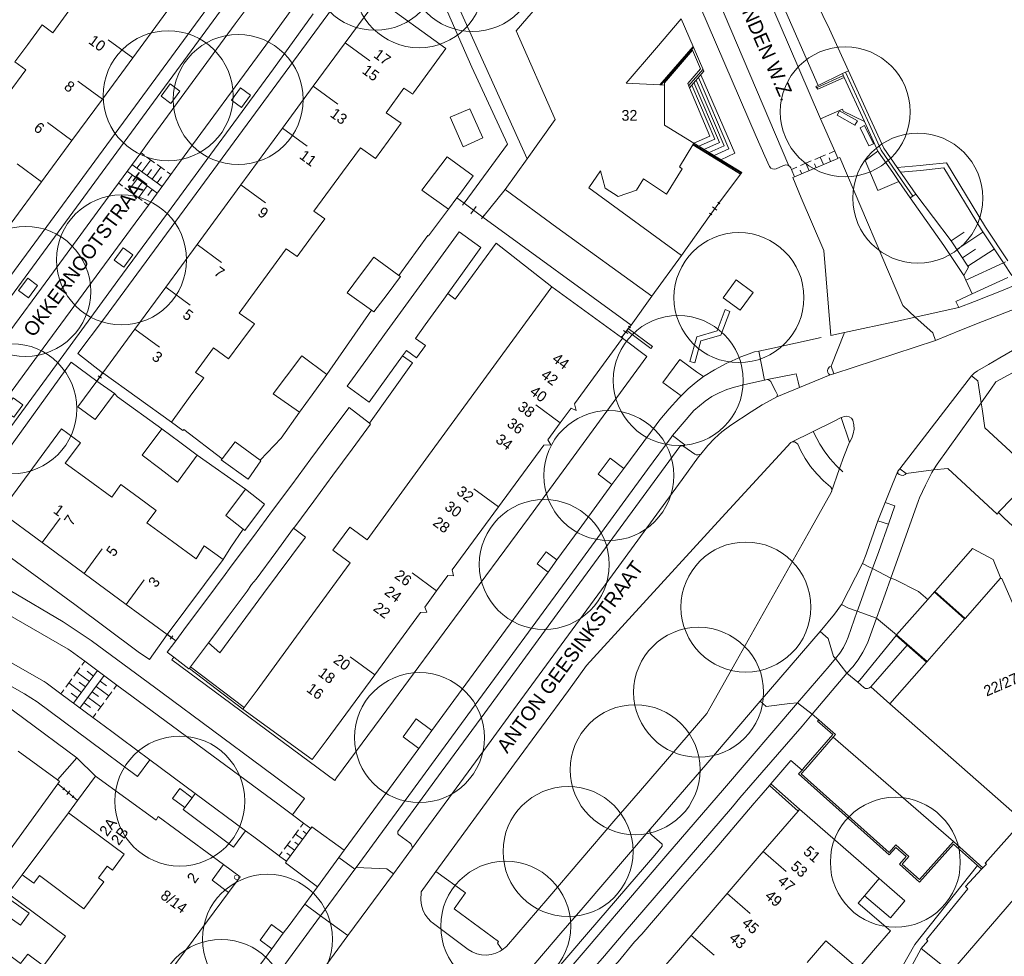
# Model space of a CAD drawing. Header units: metres. Extents: x 134994 to 136506, y 457393 to 459006.
# Tile 40 of 171: x 135719 to 135816, y 457548 to 457640. Entities that reach past the tile are written whole.
import ezdxf
from ezdxf.enums import TextEntityAlignment as Align

# ---------------------------------------------------------------- set-up
doc = ezdxf.new("R2010")
doc.units = ezdxf.units.M
for name, color, linetype, lineweight in [('B-WE-GR-BOOM-S', 250, 'Continuous', 13), ('B-WE-GW_TALUDLIJNEN', 251, 'Continuous', 5), ('B-WE-KG_BEBOUWING', 251, 'Continuous', 20), ('B-WE-KG_BEBOUWING TUSSENMUUR', 251, 'Continuous', 5), ('B-WE-KG_HUISNR', 251, 'Continuous', 5), ('B-WE-KG_ONDERGROND_REST', 251, 'Continuous', 5), ('B-WE-KG_STRAATNAAM', 251, 'Continuous', 5)]:
    doc.layers.add(name, color=color, linetype=linetype, lineweight=lineweight)
doc.styles.add('Styledgn000', font='dgn000.shx')

# ---------------------------------------------------------------- blocks, each defined once
blk = doc.blocks.new('SGR-BOOM_02')
blk.add_circle((0, 0), 6.4)

msp = doc.modelspace()

# ---------------------------------------------------------------- linework, layer by layer
at = {"layer": 'B-WE-GW_TALUDLIJNEN'}
for p, q in [((135807.459, 457623.055), (135810.956, 457618.449)), ((135810.956, 457618.449), (135812.238, 457619.296)), ((135811.507, 457617.615), (135814.071, 457619.309)), ((135812.059, 457616.78), (135813.341, 457617.628)), ((135812.61, 457615.946), (135815.174, 457617.64))]:
    msp.add_line(p, q, dxfattribs=at)
at = {"layer": 'B-WE-GW_TALUDLIJNEN', "flags": 128}
msp.add_lwpolyline([(135812.201, 457615.04), (135812.669, 457615.857), (135810.956, 457618.449)], dxfattribs=at)
at = {"layer": 'B-WE-KG_BEBOUWING', "flags": 128}
for points in [[(135718.096, 457632.947), (135719.831, 457635.307), (135718.768, 457636.088), (135720.026, 457637.799), (135721.446, 457639.73), (135722.51, 457638.95), (135724.082, 457641.089), (135725.702, 457643.292), (135724.637, 457644.074), (135726.01, 457645.941), (135727.315, 457647.716), (135728.38, 457646.935), (135729.901, 457649.005), (135729.095, 457649.594), (135729.262, 457649.822), (135732.205, 457653.826), (135739.301, 457648.652), (135736.342, 457644.622), (135733.352, 457640.549), (135730.361, 457636.476), (135727.371, 457632.404), (135724.381, 457628.331), (135721.39, 457624.258), (135718.4, 457620.185)], [(135784.38, 457640.318), (135781.939, 457637.478), (135778.937, 457633.986), (135782.269, 457633.811), (135782.716, 457633.788), (135782.736, 457629.853), (135785.616, 457628.083), (135785.611, 457628.075), (135785.508, 457627.905), (135784.192, 457625.742), (135784.453, 457625.556), (135782.916, 457623.053), (135780.646, 457624.573), (135779.955, 457623.449), (135778.175, 457622.825), (135776.877, 457623.631), (135776.44, 457625.354), (135775.26, 457623.663), (135784.404, 457617.014), (135781.488, 457612.993), (135772.135, 457619.783), (135767.031, 457623.496), (135769.202, 457626.541), (135771.963, 457630.412), (135768.129, 457639.139), (135779.25, 457652.044)], [(135761.635, 457630.626), (135763.554, 457631.467), (135764.837, 457628.593), (135762.887, 457627.707), (135761.635, 457630.626)], [(135818.946, 457555.743), (135810.93, 457546.43), (135808.016, 457548.783), (135808.646, 457549.539), (135808.531, 457549.646), (135812.583, 457554.651), (135812.367, 457554.873), (135813.955, 457556.577), (135814.078, 457556.708), (135814.422, 457557.078), (135814.304, 457557.172), (135818.002, 457561.354), (135804.925, 457572.871), (135808.53, 457576.964), (135808.583, 457577.024), (135812.279, 457581.22), (135812.332, 457581.281), (135815.811, 457585.23), (135815.841, 457585.222), (135815.945, 457585.195), (135819.251, 457577.601)], [(135719.081, 457568.205), (135722.943, 457565.366), (135723.148, 457565.215), (135722.984, 457564.989), (135713.171, 457551.48)], [(135718.105, 457554.181), (135719.488, 457556.038), (135720.625, 457555.203), (135721.19, 457555.961), (135725.551, 457552.672), (135727.531, 457555.331), (135726.983, 457555.739), (135727.831, 457556.877), (135728.366, 457556.478), (135729.536, 457558.049), (135724.037, 457562.146), (135724.932, 457563.348), (135726.706, 457565.729), (135732.68, 457561.421), (135732.852, 457561.77), (135739.309, 457557.028), (135740.942, 457555.828), (135739.791, 457554.28), (135738.189, 457555.496), (135739.309, 457557.028)], [(135801.794, 457546.815), (135803.504, 457548.806), (135804.973, 457550.517), (135801.794, 457553.229), (135802.417, 457553.961), (135803.862, 457555.661), (135796.031, 457562.477), (135795.888, 457562.311), (135792.448, 457558.311), (135788.901, 457554.186), (135785.354, 457550.061), (135781.806, 457545.937)], [(135716.005, 457549.748), (135719.328, 457547.283), (135720.03, 457548.229), (135721.591, 457547.072), (135723.755, 457549.99), (135718.395, 457553.971)], [(135719.319, 457551.068), (135717.515, 457552.352), (135718.351, 457553.527), (135720.155, 457552.243), (135719.319, 457551.068)], [(135796.785, 457547.408), (135798.597, 457549.514), (135801.339, 457547.199)]]:
    msp.add_lwpolyline(points, dxfattribs=at)
for points in [[(135734.174, 457600.606), (135727.415, 457605.456), (135730.578, 457609.765), (135733.61, 457613.896), (135736.693, 457618.095), (135741.002, 457623.965), (135745.114, 457629.567), (135748.14, 457633.689), (135751.281, 457637.968), (135754.476, 457642.277), (135761.179, 457637.381), (135758.026, 457633.019), (135757.941, 457632.901), (135757.073, 457633.481), (135755.31, 457631.077), (135756.804, 457630.037), (135755.514, 457628.278), (135754.253, 457626.558), (135752.781, 457627.629), (135751.023, 457625.231), (135748.201, 457621.384), (135749.274, 457620.613), (135747.978, 457618.846), (135746.55, 457616.899), (135745.477, 457617.669), (135742.606, 457613.756), (135740.832, 457611.337), (135742.369, 457610.268), (135741.009, 457608.467), (135739.786, 457606.846), (135738.321, 457607.913), (135736.555, 457605.505), (135737.37, 457604.97), (135737.279, 457604.847), (135736.035, 457603.165)], [(135761.457, 457621.588), (135758.845, 457623.459), (135760.092, 457625.09), (135761.339, 457626.721), (135763.884, 457624.854), (135762.622, 457623.156), (135762.267, 457622.679)], [(135762.825, 457615.264), (135761.377, 457613.26), (135760.992, 457612.727), (135759.159, 457610.189), (135758.192, 457608.851), (135759.177, 457608.139), (135758.311, 457606.941), (135757.326, 457607.652), (135756.943, 457607.122), (135755.492, 457605.114), (135753.649, 457602.564), (135751.489, 457604.149), (135753.326, 457606.684), (135755.164, 457609.219), (135757.001, 457611.754), (135758.838, 457614.289), (135760.675, 457616.823), (135762.512, 457619.358), (135764.646, 457617.784)], [(135752.792, 457615.094), (135754.097, 457616.863), (135756.552, 457615.057), (135756.727, 457614.929), (135755.402, 457613.168), (135754.113, 457611.456), (135753.871, 457611.625), (135751.486, 457613.326)], [(135748.043, 457567.382), (135749.413, 457569.21), (135754.196, 457575.709), (135758.715, 457581.851), (135759.324, 457581.905), (135759.114, 457582.392), (135760.284, 457583.982), (135761.403, 457585.502), (135761.957, 457585.455), (135761.81, 457586.056), (135766.372, 457592.255), (135770.858, 457598.351), (135771.524, 457598.377), (135771.233, 457598.861), (135772.46, 457600.528), (135773.522, 457601.972), (135774.043, 457601.743), (135773.851, 457602.419), (135778.594, 457608.864), (135778.502, 457608.931), (135771.639, 457613.929), (135765.558, 457605.607), (135759.499, 457597.316), (135753.439, 457589.023), (135751.746, 457590.26), (135750.081, 457587.982), (135751.774, 457586.745), (135747.378, 457580.729), (135742.607, 457574.2), (135741.335, 457572.504), (135741.208, 457572.334)], [(135748.02, 457603.293), (135749.492, 457605.308), (135747.027, 457607.145), (135745.516, 457605.141), (135744.207, 457603.405), (135746.769, 457601.581)], [(135726.832, 457604.624), (135726.817, 457604.634), (135724.96, 457602.114), (135726.68, 457600.857), (135728.58, 457603.435)], [(135736.062, 457576.508), (135737.816, 457578.856), (135737.859, 457578.914), (135739.764, 457581.463), (135741.618, 457583.943), (135742.061, 457584.63), (135742.51, 457585.15), (135744.442, 457587.764), (135746.207, 457590.151), (135746.323, 457590.308), (135748.186, 457592.828), (135750.083, 457595.395), (135751.963, 457597.938), (135753.792, 457600.412), (135753.687, 457600.493), (135751.665, 457602.061), (135749.782, 457599.52), (135747.898, 457596.979), (135746.015, 457594.438), (135744.131, 457591.897), (135742.248, 457589.356), (135740.364, 457586.814), (135739.904, 457586.194), (135739.47, 457585.608), (135737.569, 457583.055), (135735.669, 457580.502), (135734.605, 457579.074), (135733.768, 457577.949), (135734.419, 457577.444), (135735.902, 457576.295), (135735.942, 457576.348)], [(135725.585, 457585.702), (135721.442, 457588.743), (135717.33, 457591.761), (135723.364, 457599.948), (135725.236, 457598.582), (135723.705, 457596.557), (135725.968, 457594.907), (135728.304, 457593.204), (135729.207, 457594.469), (135731.032, 457593.121), (135732.685, 457591.899), (135731.768, 457590.678), (135734.273, 457588.851), (135736.601, 457587.152), (135737.401, 457588.409), (135739.262, 457587.089), (135733.763, 457579.708), (135733.759, 457579.703), (135729.728, 457582.661)], [(135735.013, 457598.617), (135736.722, 457597.341), (135734.773, 457594.704), (135733.036, 457596.032), (135731.3, 457597.36), (135733.244, 457599.938)], [(135739.154, 457596.988), (135739.086, 457596.9), (135741.714, 457594.977), (135742.977, 457596.806), (135742.925, 457596.844), (135740.44, 457598.649)], [(135741.241, 457590.067), (135739.524, 457591.395), (135741.46, 457593.989), (135743.353, 457592.533), (135741.413, 457589.934)]]:
    msp.add_lwpolyline(points, close=True, dxfattribs=at)
at = {"layer": 'B-WE-KG_BEBOUWING'}
msp.add_lwpolyline([(135719.868, 457527.278), (135723.518, 457532.249), (135727.509, 457537.683), (135732.032, 457543.842), (135736.3, 457549.585), (135739.791, 457554.28)], dxfattribs=at)
at = {"layer": 'B-WE-KG_BEBOUWING TUSSENMUUR'}
for p, q in [((135730.362, 457636.476), (135727.944, 457638.252)), ((135751.284, 457637.965), (135753.703, 457636.19)), ((135727.372, 457632.403), (135724.954, 457634.179)), ((135748.142, 457633.687), (135750.561, 457631.912)), ((135724.382, 457628.33), (135721.964, 457630.106)), ((135745.114, 457629.567), (135747.533, 457627.792)), ((135721.392, 457624.257), (135718.974, 457626.033)), ((135741.002, 457623.965), (135743.421, 457622.19)), ((135736.693, 457618.095), (135739.112, 457616.32)), ((135733.61, 457613.896), (135736.029, 457612.121)), ((135730.578, 457609.765), (135732.997, 457607.99)), ((135772.46, 457600.528), (135770.044, 457602.306)), ((135766.372, 457592.255), (135763.956, 457594.034)), ((135721.443, 457588.744), (135723.219, 457591.163)), ((135725.586, 457585.703), (135727.362, 457588.122)), ((135729.729, 457582.662), (135731.505, 457585.081)), ((135760.284, 457583.982), (135757.868, 457585.761)), ((135754.196, 457575.709), (135751.78, 457577.488)), ((135792.447, 457558.312), (135794.722, 457556.356)), ((135788.9, 457554.187), (135791.175, 457552.231)), ((135785.353, 457550.062), (135787.628, 457548.106))]:
    msp.add_line(p, q, dxfattribs=at)
at = {"layer": 'B-WE-KG_ONDERGROND_REST'}
for p, q in [((135783.519, 457652.742), (135794.981, 457625.84)), ((135791.141, 457649.152), (135797.845, 457633.764)), ((135790.232, 457648.735), (135794.939, 457637.784)), ((135763.738, 457635.561), (135759.71, 457644.787)), ((135784.38, 457640.318), (135785.545, 457637.599)), ((135794.939, 457637.784), (135798.078, 457630.485)), ((135767.252, 457627.962), (135763.738, 457635.561)), ((135785.01, 457633.937), (135786.286, 457635.401)), ((135785.099, 457633.734), (135786.521, 457635.365)), ((135785.188, 457633.532), (135786.609, 457635.162)), ((135797.747, 457633.559), (135800.351, 457634.729)), ((135797.845, 457633.764), (135800.263, 457634.921)), ((135800.847, 457635.2), (135800.263, 457634.921)), ((135800.43, 457634.556), (135800.263, 457634.921)), ((135800.43, 457634.556), (135802.415, 457630.215)), ((135802.705, 457630.351), (135800.552, 457635.059)), ((135782.715, 457634.022), (135782.716, 457633.788)), ((135785.01, 457633.937), (135785.188, 457633.532)), ((135800.241, 457631.414), (135800.319, 457631.236)), ((135800.319, 457631.236), (135802.415, 457630.215)), ((135804.064, 457627.378), (135802.705, 457630.351)), ((135731.152, 457627.142), (135731.521, 457626.872)), ((135792.618, 457626.8), (135793.066, 457625.771)), ((135797.531, 457626.471), (135798.593, 457626.92)), ((135798.947, 457627.07), (135799.479, 457627.295)), ((135803.814, 457627.186), (135805.208, 457625.17)), ((135804.064, 457627.378), (135805.574, 457625.2)), ((135730.29, 457625.961), (135733.249, 457623.801)), ((135730.783, 457625.601), (135731.214, 457626.192)), ((135731.276, 457625.241), (135732.138, 457626.422)), ((135731.768, 457626.692), (135732.507, 457626.153)), ((135732.754, 457625.972), (135733.494, 457625.433)), ((135795.54, 457624.76), (135799.79, 457626.558)), ((135796.113, 457625.872), (135797.176, 457626.321)), ((135796.956, 457625.36), (135796.645, 457626.096)), ((135797.665, 457625.659), (135797.509, 457626.027)), ((135798.373, 457625.959), (135798.061, 457626.695)), ((135799.082, 457626.259), (135798.926, 457626.627)), ((135810.489, 457626.148), (135814.328, 457619.791)), ((135732.753, 457623.168), (135729.848, 457625.298)), ((135730.333, 457624.943), (135729.9, 457624.353)), ((135731.769, 457624.882), (135732.2, 457625.472)), ((135732.262, 457624.521), (135733.124, 457625.702)), ((135733.741, 457625.252), (135734.111, 457624.982)), ((135790.22, 457625.02), (135788.078, 457622.172)), ((135795.228, 457625.497), (135795.76, 457625.722)), ((135796.248, 457625.06), (135796.092, 457625.428)), ((135805.208, 457625.17), (135805.807, 457624.304)), ((135806.075, 457624.477), (135805.574, 457625.2)), ((135806.348, 457624.66), (135806.187, 457624.893)), ((135810.236, 457625.638), (135813.929, 457619.524)), ((135729.346, 457623.852), (135728.983, 457624.119)), ((135730.817, 457624.588), (135729.951, 457623.408)), ((135731.3, 457624.233), (135730.868, 457623.644)), ((135731.785, 457623.878), (135730.92, 457622.698)), ((135732.755, 457624.162), (135733.186, 457624.752)), ((135807.19, 457622.869), (135806.075, 457624.477)), ((135730.314, 457623.142), (135729.588, 457623.674)), ((135731.282, 457622.432), (135730.556, 457622.965)), ((135732.269, 457623.523), (135731.836, 457622.933)), ((135767.031, 457623.496), (135764.846, 457620.794)), ((135731.887, 457621.988), (135731.524, 457622.254)), ((135762.85, 457621.977), (135763.124, 457622.349)), ((135762.987, 457622.163), (135764.846, 457620.794)), ((135762.987, 457622.163), (135764.846, 457620.794)), ((135762.987, 457622.163), (135764.846, 457620.794)), ((135788.078, 457622.173), (135787.277, 457621.09)), ((135788.078, 457622.172), (135787.278, 457621.09)), ((135787.971, 457622.252), (135788.187, 457622.092)), ((135806.927, 457622.686), (135810.236, 457618.01)), ((135763.643, 457621.107), (135764.19, 457621.85)), ((135764.709, 457620.608), (135764.983, 457620.98)), ((135787.278, 457621.09), (135784.404, 457617.014)), ((135787.17, 457621.169), (135787.386, 457621.009)), ((135787.462, 457621.791), (135787.894, 457621.471)), ((135779.448, 457610.16), (135764.846, 457620.794)), ((135813.929, 457619.524), (135816.096, 457616.29)), ((135814.328, 457619.791), (135816.537, 457616.493)), ((135756.552, 457615.057), (135759.417, 457618.997)), ((135816.096, 457616.29), (135816.935, 457615.038)), ((135781.488, 457612.993), (135779.448, 457610.16)), ((135811.716, 457611.879), (135813.267, 457612.487)), ((135749.492, 457605.308), (135753.871, 457611.625)), ((135807.421, 457610.948), (135809.155, 457609.413)), ((135779.024, 457609.634), (135778.502, 457608.931)), ((135779.272, 457609.967), (135778.533, 457608.973)), ((135778.704, 457609.618), (135779.101, 457609.323)), ((135779.156, 457609.812), (135779.448, 457610.16)), ((135779.173, 457610.041), (135779.371, 457609.893)), ((135779.271, 457609.967), (135779.448, 457610.16)), ((135799.116, 457609.14), (135800.437, 457609.422)), ((135800.437, 457609.422), (135799.14, 457606.127)), ((135809.155, 457609.413), (135809.404, 457608.653)), ((135778.434, 457609.047), (135778.632, 457608.9)), ((135792.015, 457607.602), (135792.579, 457604.741)), ((135726.817, 457604.634), (135727.415, 457605.456)), ((135726.829, 457604.619), (135727.394, 457605.457)), ((135726.832, 457604.624), (135727.401, 457605.467)), ((135727.478, 457605.401), (135727.31, 457605.514)), ((135727.401, 457605.467), (135727.415, 457605.456)), ((135799.14, 457606.127), (135799.389, 457605.366)), ((135726.913, 457604.562), (135726.745, 457604.676)), ((135727.279, 457604.925), (135726.944, 457605.151)), ((135796.016, 457604.015), (135799.045, 457605.261)), ((135813.595, 457604.663), (135812.962, 457605.152)), ((135813.904, 457602.509), (135813.595, 457604.663)), ((135793.795, 457603.102), (135796.016, 457604.015)), ((135792.328, 457602.292), (135793.479, 457602.932)), ((135793.795, 457603.102), (135793.479, 457602.932)), ((135783.512, 457599.293), (135785.603, 457601.743)), ((135809.581, 457596.472), (135813.904, 457602.509)), ((135781.546, 457599.848), (135782.266, 457600.825)), ((135800.257, 457601.105), (135800.137, 457601.056)), ((135795.155, 457598.605), (135797.356, 457599.68)), ((135797.728, 457598.991), (135797.356, 457599.68)), ((135741.46, 457593.989), (135736.722, 457597.341)), ((135799.963, 457596.022), (135799.153, 457593.659)), ((135809.202, 457595.905), (135806.538, 457595.555)), ((135809.202, 457595.905), (135809.045, 457595.643)), ((135809.202, 457595.905), (135809.581, 457596.472)), ((135819.094, 457595.34), (135815.624, 457591.747)), ((135804.789, 457590.559), (135803.732, 457590.898)), ((135802.211, 457586.696), (135802.924, 457586.332)), ((135804.44, 457583.663), (135805.01, 457585.243)), ((135808.64, 457583.147), (135805.577, 457579.653)), ((135809.35, 457583.936), (135809.297, 457583.876)), ((135809.297, 457583.876), (135812.279, 457581.22)), ((135809.35, 457583.936), (135812.332, 457581.281)), ((135800.859, 457582.286), (135800.147, 457582.649)), ((135803.612, 457581.306), (135805.577, 457579.653)), ((135733.698, 457579.625), (135733.824, 457579.793)), ((135733.761, 457579.709), (135734.604, 457579.075)), ((135733.763, 457579.708), (135734.605, 457579.074)), ((135733.763, 457579.708), (135734.605, 457579.074)), ((135734.056, 457579.223), (135734.309, 457579.561)), ((135805.526, 457579.591), (135801.952, 457575.2)), ((135805.577, 457579.653), (135805.526, 457579.591)), ((135805.526, 457579.591), (135806.623, 457578.631)), ((135805.577, 457579.653), (135808.583, 457577.024)), ((135734.541, 457578.991), (135734.667, 457579.159)), ((135803.031, 457574.528), (135806.623, 457578.631)), ((135806.623, 457578.631), (135808.53, 457576.964)), ((135798.94, 457576.582), (135799.561, 457577.33)), ((135800.694, 457575.868), (135799.561, 457577.33)), ((135724.552, 457575.594), (135725.144, 457576.4)), ((135725.342, 457576.669), (135725.638, 457577.072)), ((135735.942, 457576.348), (135741.208, 457572.334)), ((135736.062, 457576.508), (135741.335, 457572.504)), ((135724.535, 457572.916), (135726.905, 457576.141)), ((135726.115, 457575.066), (135724.848, 457575.997)), ((135727.546, 457575.65), (135725.169, 457572.428)), ((135726.51, 457575.604), (135725.877, 457576.069)), ((135723.762, 457574.519), (135724.355, 457575.325)), ((135725.325, 457573.991), (135724.058, 457574.922)), ((135725.72, 457574.529), (135725.087, 457574.994)), ((135726.754, 457574.576), (135728.015, 457573.646)), ((135727.15, 457575.113), (135727.78, 457574.648)), ((135728.807, 457574.72), (135728.51, 457574.318)), ((135803.031, 457574.528), (135804.925, 457572.871)), ((135723.269, 457573.847), (135723.565, 457574.25)), ((135724.93, 457573.454), (135724.297, 457573.919)), ((135725.962, 457573.502), (135727.222, 457572.572)), ((135726.358, 457574.039), (135726.988, 457573.574)), ((135728.311, 457574.049), (135727.717, 457573.243)), ((135733.254, 457573.932), (135743.168, 457566.593)), ((135725.565, 457572.964), (135726.195, 457572.5)), ((135727.519, 457572.975), (135726.924, 457572.169)), ((135797.277, 457571.851), (135795.829, 457572.971)), ((135726.727, 457571.901), (135726.429, 457571.498)), ((135780.361, 457564.339), (135786.894, 457571.924)), ((135760.733, 457566.134), (135764.666, 457571.492)), ((135796.598, 457566.445), (135799.321, 457569.571)), ((135799.321, 457569.571), (135811.178, 457559.3)), ((135758.755, 457559.86), (135765.655, 457569.241)), ((135726.706, 457565.729), (135724.844, 457567.563)), ((135767.968, 457566.947), (135760.215, 457556.352)), ((135760.733, 457566.134), (135756.452, 457560.286)), ((135722.984, 457564.989), (135723.57, 457564.496)), ((135750.255, 457565.33), (135750.438, 457565.592)), ((135793.058, 457564.833), (135793.198, 457565.001)), ((135795.888, 457562.311), (135793.058, 457564.833)), ((135796.031, 457562.477), (135793.198, 457565.001)), ((135723.647, 457564.588), (135723.492, 457564.405)), ((135724.489, 457563.722), (135723.57, 457564.496)), ((135724.489, 457563.722), (135723.57, 457564.496)), ((135724.184, 457564.293), (135723.875, 457563.926)), ((135724.566, 457563.814), (135724.412, 457563.63)), ((135736.208, 457563.624), (135736.51, 457564.032)), ((135777.751, 457561.313), (135780.361, 457564.339)), ((135724.932, 457563.348), (135724.489, 457563.722)), ((135751.181, 457558.447), (135754.909, 457563.528)), ((135789.409, 457562.714), (135778.654, 457550.216)), ((135746.887, 457560.72), (135747.186, 457561.125)), ((135777.751, 457561.313), (135771.238, 457553.708)), ((135745.494, 457557.363), (135747.889, 457560.606)), ((135746.088, 457559.639), (135746.687, 457560.449)), ((135747.091, 457559.525), (135746.388, 457560.044)), ((135747.49, 457560.065), (135747.138, 457560.325)), ((135756.572, 457559.962), (135757.65, 457559.173)), ((135757.91, 457558.698), (135758.755, 457559.86)), ((135774.704, 457552.814), (135781.323, 457560.516)), ((135782.488, 457559.05), (135781.475, 457559.93)), ((135745.29, 457558.558), (135745.889, 457559.368)), ((135746.292, 457558.444), (135745.589, 457558.963)), ((135746.692, 457558.984), (135746.34, 457559.244)), ((135814.078, 457556.708), (135811.178, 457559.3)), ((135744.791, 457557.882), (135745.09, 457558.287)), ((135745.893, 457557.903), (135745.542, 457558.163)), ((135781.77, 457557.971), (135775.231, 457550.396)), ((135781.77, 457557.971), (135782.489, 457558.835)), ((135744.858, 457557.832), (135745.489, 457557.363)), ((135771.373, 457544.471), (135782.873, 457557.855)), ((135813.955, 457556.577), (135813.561, 457556.929)), ((135803.862, 457555.661), (135806.383, 457553.467)), ((135747.296, 457553.142), (135748.867, 457551.99)), ((135767.179, 457548.96), (135771.238, 457553.708)), ((135804.966, 457551.8), (135802.417, 457553.961)), ((135804.966, 457551.8), (135806.383, 457553.467)), ((135748.867, 457551.99), (135742.339, 457543.103)), ((135751.554, 457550.046), (135748.867, 457551.99)), ((135759.838, 457551.342), (135763.402, 457548.683)), ((135771.317, 457545.82), (135775.231, 457550.396)), ((135793.439, 457521.833), (135808.016, 457548.783))]:
    msp.add_line(p, q, dxfattribs=at)
at = {"layer": 'B-WE-KG_ONDERGROND_REST', "flags": 128}
for points in [[(135792.618, 457626.8), (135791.763, 457628.741), (135784.656, 457645.218), (135782.356, 457650.595), (135782.336, 457650.635), (135782.297, 457650.817), (135782.337, 457650.999), (135782.449, 457651.149), (135782.612, 457651.238), (135782.974, 457651.425), (135783.216, 457651.612), (135783.402, 457651.854), (135783.519, 457652.136), (135783.559, 457652.439), (135783.519, 457652.742)], [(135793.632, 457650.293), (135798.987, 457639.284), (135800.847, 457635.2)], [(135739.301, 457648.652), (135741.74, 457646.878), (135717.907, 457614.416), (135715.438, 457616.151), (135715.433, 457616.155)], [(135760.77, 457645.245), (135769.202, 457626.541)], [(135709.181, 457600.005), (135708.953, 457600.174), (135710.968, 457602.946), (135741.173, 457644.104)], [(135754.444, 457642.277), (135752.036, 457644.113), (135727.489, 457610.712), (135724.942, 457607.347), (135727.401, 457605.467)], [(135731.159, 457627.137), (135731.983, 457628.258), (135740.451, 457639.822), (135743.611, 457644.047)], [(135748.145, 457640.82), (135744.22, 457635.387), (135734.158, 457621.689), (135728.911, 457614.561), (135723.566, 457607.265), (135713.477, 457593.527)], [(135745.956, 457641.167), (135743.467, 457637.717), (135734.984, 457626.178), (135734.108, 457624.984)], [(135724.844, 457567.563), (135714.395, 457575.305), (135678.894, 457595.429), (135672.673, 457599.104), (135669.399, 457600.934), (135663.913, 457604.06), (135663.073, 457604.518), (135661.541, 457605.391), (135660.696, 457605.902), (135655.185, 457609.07), (135651.919, 457610.886), (135646.615, 457613.933), (135645.902, 457614.453), (135644.563, 457615.342), (135638.709, 457619.579), (135635.75, 457621.808), (135622.188, 457631.651), (135611.55, 457639.457), (135609.753, 457637.193)], [(135785.545, 457637.599), (135782.269, 457633.811)], [(135785.589, 457637.498), (135782.395, 457633.805)], [(135786.609, 457635.162), (135785.545, 457637.599)], [(135786.286, 457635.401), (135785.489, 457637.228), (135782.715, 457634.022)], [(135786.064, 457634.537), (135789.051, 457627.504)], [(135788.268, 457626.449), (135789.66, 457627.083), (135786.303, 457634.811)], [(135800.43, 457634.556), (135797.825, 457633.385), (135797.688, 457633.572), (135797.627, 457633.66), (135797.845, 457633.764)], [(135800.847, 457635.2), (135802.994, 457630.505)], [(135734.122, 457631.991), (135735.003, 457633.202), (135734.034, 457633.907), (135733.152, 457632.696), (135734.122, 457631.991)], [(135785.407, 457633.783), (135787.667, 457628.46)], [(135785.626, 457634.034), (135788.129, 457628.141)], [(135785.845, 457634.286), (135788.59, 457627.822)], [(135740.978, 457633.511), (135740.104, 457632.296), (135741.078, 457631.595), (135741.952, 457632.811), (135740.978, 457633.511)], [(135785.188, 457633.532), (135787.206, 457628.779), (135785.611, 457628.075)], [(135800.241, 457631.414), (135798.078, 457630.485)], [(135799.717, 457630.831), (135801.481, 457629.843), (135801.725, 457630.279), (135799.961, 457631.267), (135799.717, 457630.831)], [(135798.078, 457630.485), (135799.492, 457627.3)], [(135801.981, 457629.58), (135802.841, 457627.803), (135803.291, 457628.021), (135802.431, 457629.798), (135801.981, 457629.58)], [(135802.415, 457630.215), (135803.747, 457627.302)], [(135802.994, 457630.505), (135804.337, 457627.567)], [(135767.252, 457627.962), (135762.987, 457622.163)], [(135785.508, 457627.905), (135790.22, 457625.02)], [(135785.56, 457627.99), (135790.272, 457625.105)], [(135785.611, 457628.075), (135790.339, 457625.182), (135790.22, 457625.02)], [(135787.667, 457628.46), (135786.119, 457627.764)], [(135788.129, 457628.141), (135786.615, 457627.46)], [(135788.59, 457627.822), (135787.111, 457627.157)], [(135728.954, 457624.14), (135731.159, 457627.137)], [(135789.051, 457627.504), (135787.605, 457626.855)], [(135799.492, 457627.3), (135799.81, 457626.584), (135799.982, 457626.659)], [(135805.807, 457624.304), (135803.748, 457623.424), (135802.483, 457626.374), (135803.747, 457627.302)], [(135803.747, 457627.302), (135803.773, 457627.245), (135803.814, 457627.186)], [(135804.337, 457627.567), (135805.638, 457625.687)], [(135793.716, 457625.563), (135794.371, 457625.835), (135794.485, 457625.882)], [(135794.485, 457625.882), (135794.683, 457625.933), (135794.878, 457625.903), (135794.981, 457625.84)], [(135794.981, 457625.84), (135795.047, 457625.799), (135795.161, 457625.637), (135795.166, 457625.627)], [(135799.982, 457626.659), (135806.199, 457612.074), (135807.421, 457610.948)], [(135805.638, 457625.687), (135807.885, 457625.872), (135808.485, 457625.936), (135810.489, 457626.148)], [(135734.108, 457624.984), (135731.9, 457621.978)], [(135793.066, 457625.771), (135793.192, 457625.621), (135793.37, 457625.532), (135793.568, 457625.519), (135793.716, 457625.563)], [(135795.166, 457625.627), (135795.221, 457625.494)], [(135795.221, 457625.494), (135795.527, 457624.76), (135795.358, 457624.682)], [(135805.638, 457625.687), (135805.953, 457625.231)], [(135805.953, 457625.231), (135807.93, 457625.394), (135808.536, 457625.458), (135810.236, 457625.638)], [(135805.953, 457625.231), (135806.187, 457624.893)], [(135710.547, 457598.999), (135717.899, 457609.055), (135722.192, 457614.914), (135727.218, 457621.779), (135728.954, 457624.14)], [(135795.358, 457624.682), (135796.194, 457622.7), (135798.426, 457617.505), (135799.116, 457609.14)], [(135805.807, 457624.304), (135806.927, 457622.686)], [(135807.459, 457623.055), (135806.348, 457624.66)], [(135807.19, 457622.868), (135807.459, 457623.055)], [(135731.9, 457621.978), (135730.592, 457620.197), (135720.733, 457606.757), (135711.873, 457594.706)], [(135762.987, 457622.163), (135762.267, 457622.679)], [(135806.927, 457622.686), (135807.19, 457622.868)], [(135761.457, 457621.588), (135759.491, 457618.942), (135759.417, 457618.997)], [(135771.639, 457613.929), (135766.139, 457618.217), (135762.124, 457612.698), (135761.377, 457613.26)], [(135730.389, 457617.07), (135729.496, 457615.852), (135728.528, 457616.561), (135729.421, 457617.78), (135730.389, 457617.07)], [(135812.15, 457615.149), (135810.236, 457618.01)], [(135812.411, 457614.592), (135816.096, 457616.29)], [(135816.096, 457616.29), (135816.314, 457616.39)], [(135812.15, 457615.149), (135812.201, 457615.04)], [(135720.098, 457612.852), (135720.992, 457614.073), (135720.024, 457614.782), (135719.13, 457613.561), (135720.098, 457612.852)], [(135789.779, 457614.606), (135791.46, 457613.376), (135790.18, 457611.627), (135788.499, 457612.858), (135789.779, 457614.606)], [(135812.201, 457615.04), (135812.411, 457614.592)], [(135812.411, 457614.592), (135813.011, 457613.25)], [(135816.535, 457614.839), (135813.011, 457613.25)], [(135811.716, 457611.879), (135811.413, 457612.485), (135813.011, 457613.25)], [(135813.267, 457612.487), (135816.089, 457613.611), (135816.938, 457613.966)], [(135787.901, 457609.579), (135788.687, 457611.687), (135789.156, 457611.512)], [(135789.156, 457611.512), (135788.282, 457609.167)], [(135807.421, 457610.948), (135811.716, 457611.879)], [(135814.05, 457610.513), (135817.856, 457611.977)], [(135800.437, 457609.422), (135805.659, 457610.559), (135807.421, 457610.948)], [(135814.05, 457610.513), (135811.976, 457609.68), (135809.404, 457608.653)], [(135779.024, 457609.634), (135778.502, 457608.931)], [(135779.156, 457609.812), (135781.541, 457608.06), (135781.375, 457607.853), (135779.024, 457609.634)], [(135779.156, 457609.812), (135779.024, 457609.634)], [(135779.271, 457609.967), (135779.156, 457609.812)], [(135785.905, 457609.015), (135787.901, 457609.579)], [(135769.426, 457591.292), (135780.985, 457607.072), (135778.594, 457608.864)], [(135786.31, 457608.61), (135785.699, 457606.454), (135785.218, 457606.59), (135785.905, 457609.015)], [(135788.282, 457609.167), (135786.31, 457608.61)], [(135798.141, 457608.931), (135793.092, 457607.831), (135792.015, 457607.602)], [(135809.404, 457608.653), (135799.389, 457605.366)], [(135819.242, 457608.977), (135815.746, 457606.95), (135814.615, 457606.286), (135813.562, 457605.655)], [(135719.713, 457573.857), (135686.827, 457592.524), (135680.162, 457596.347), (135659.466, 457608.081)], [(135790.253, 457607.025), (135791.057, 457607.333), (135791.589, 457607.511), (135792.015, 457607.602)], [(135726.817, 457604.634), (135724.297, 457606.495), (135713.15, 457591.058), (135724.661, 457582.638), (135730.894, 457577.988), (135732.025, 457577.241), (135733.759, 457579.703)], [(135753.687, 457600.493), (135757.925, 457606.439), (135756.943, 457607.122)], [(135784.365, 457603.18), (135782.566, 457604.506), (135784.239, 457606.757), (135785.874, 457605.556), (135786.556, 457605.083)], [(135786.556, 457605.083), (135787.663, 457605.764), (135788.811, 457606.377), (135789.994, 457606.918), (135790.253, 457607.025)], [(135820.078, 457607.148), (135819.076, 457606.56), (135815.368, 457604.572)], [(135799.14, 457606.127), (135798.966, 457606.038), (135798.841, 457605.887), (135798.787, 457605.699), (135798.811, 457605.504), (135798.891, 457605.359)], [(135813.562, 457605.655), (135813.232, 457605.431), (135812.962, 457605.152)], [(135784.365, 457603.18), (135785.071, 457603.893), (135785.832, 457604.548), (135786.556, 457605.083)], [(135789.634, 457604.045), (135790.622, 457604.311), (135792.579, 457604.741)], [(135792.579, 457604.741), (135792.849, 457604.794)], [(135792.849, 457604.794), (135795.694, 457605.348)], [(135792.849, 457604.794), (135793.035, 457604.736), (135793.183, 457604.608), (135793.24, 457604.514)], [(135793.24, 457604.514), (135793.696, 457603.611), (135793.849, 457603.297), (135793.795, 457603.102)], [(135796.016, 457604.015), (135795.872, 457604.572), (135795.694, 457605.348)], [(135799.045, 457605.261), (135798.891, 457605.359)], [(135799.389, 457605.366), (135799.045, 457605.261)], [(135805.902, 457596.015), (135812.962, 457605.152)], [(135813.904, 457602.509), (135814.847, 457603.838), (135815.368, 457604.572)], [(135785.603, 457601.743), (135786.73, 457602.673), (135787.399, 457603.122), (135788.11, 457603.502), (135788.855, 457603.81), (135789.634, 457604.045)], [(135718.585, 457603.007), (135717.699, 457601.79), (135718.669, 457601.083), (135719.555, 457602.301), (135718.585, 457603.007)], [(135733.244, 457599.938), (135728.851, 457603.101), (135728.58, 457603.435)], [(135782.266, 457600.825), (135783.179, 457601.923), (135784.146, 457602.96), (135784.365, 457603.18)], [(135746.769, 457601.581), (135744.991, 457599.021), (135742.925, 457596.844)], [(135789.248, 457600.289), (135791.27, 457601.629), (135792.328, 457602.292)], [(135813.904, 457602.509), (135814, 457601.929), (135814.273, 457600.044), (135818.855, 457595.804)], [(135734.174, 457600.606), (135735.301, 457599.775), (135735.389, 457599.889), (135739.154, 457596.988)], [(135800.959, 457598.615), (135800.137, 457601.056), (135799.429, 457600.712), (135797.356, 457599.68)], [(135801.283, 457600.785), (135801.126, 457600.98), (135800.915, 457601.115), (135800.672, 457601.178), (135800.422, 457601.162), (135800.256, 457601.104)], [(135800.959, 457598.614), (135801.176, 457599.014), (135801.32, 457599.446), (135801.386, 457599.897), (135801.372, 457600.352), (135801.283, 457600.785)], [(135778.735, 457596.022), (135781.339, 457599.572), (135781.546, 457599.848)], [(135786.306, 457597.456), (135786.995, 457598.313), (135787.652, 457599.004), (135788.364, 457599.636), (135789.127, 457600.207), (135789.248, 457600.289)], [(135723.276, 457573.856), (135721.835, 457574.92), (135721.652, 457575.05), (135717.887, 457577.191), (135710.771, 457581.254), (135695.815, 457589.734), (135681.908, 457597.639), (135680.076, 457598.684)], [(135783.512, 457599.293), (135783.388, 457599.105), (135781.066, 457595.931), (135773.399, 457585.472), (135763.723, 457572.277), (135752.365, 457556.762)], [(135784.624, 457598.212), (135784.734, 457598.364), (135783.512, 457599.293)], [(135795.841, 457598.421), (135795.707, 457598.57), (135795.525, 457598.656), (135795.324, 457598.664), (135795.155, 457598.605)], [(135800.302, 457595.724), (135799.643, 457596.323), (135799.039, 457596.978), (135798.498, 457597.685), (135798.021, 457598.437), (135797.728, 457598.991)], [(135784.234, 457598.197), (135774.385, 457584.778), (135764.666, 457571.492)], [(135795.155, 457598.605), (135788.371, 457591.2), (135779.557, 457581.563), (135775.051, 457576.626), (135773.258, 457574.173)], [(135784.526, 457598.282), (135784.345, 457598.272), (135784.234, 457598.197)], [(135784.624, 457598.212), (135784.526, 457598.282)], [(135785.7, 457597.443), (135784.624, 457598.212)], [(135799.085, 457594.221), (135798.373, 457594.839), (135797.715, 457595.516), (135797.117, 457596.246), (135796.583, 457597.023), (135796.117, 457597.843), (135795.841, 457598.421)], [(135799.963, 457596.022), (135800.382, 457597.227), (135800.959, 457598.615)], [(135765.655, 457569.241), (135767.866, 457572.286), (135777.232, 457585.07), (135784.476, 457594.965), (135786.087, 457597.174), (135786.306, 457597.456)], [(135778.735, 457596.022), (135777.369, 457597.057), (135776.182, 457595.49), (135777.547, 457594.455)], [(135786.306, 457597.456), (135786.053, 457597.368), (135785.848, 457597.379), (135785.7, 457597.443)], [(135777.547, 457594.455), (135778.735, 457596.022)], [(135805.704, 457595.763), (135805.181, 457594.495), (135804.467, 457592.694)], [(135805.704, 457595.763), (135805.695, 457595.553), (135805.834, 457595.448)], [(135805.902, 457596.015), (135805.704, 457595.763)], [(135806.538, 457595.555), (135805.902, 457596.015)], [(135815.473, 457591.554), (135810.636, 457596.046), (135809.202, 457595.905)], [(135805.834, 457595.448), (135806.02, 457595.368), (135806.223, 457595.365), (135806.411, 457595.439), (135806.538, 457595.555)], [(135809.045, 457595.643), (135808.411, 457594.412), (135807.847, 457593.14), (135807.749, 457592.898)], [(135772.14, 457587.031), (135774.33, 457590.02), (135777.547, 457594.455)], [(135799.153, 457593.659), (135799.215, 457593.84), (135799.198, 457594.03), (135799.106, 457594.198), (135799.085, 457594.221)], [(135799.153, 457593.659), (135797.169, 457590.15), (135789.785, 457577.044), (135786.894, 457571.924)], [(135807.749, 457592.898), (135806.679, 457589.921), (135805.01, 457585.243)], [(135804.467, 457592.694), (135803.732, 457590.898)], [(135804.467, 457592.694), (135805.415, 457592.362), (135804.789, 457590.559)], [(135769.426, 457591.292), (135762.035, 457581.316), (135756.055, 457573.175), (135750.438, 457565.592)], [(135803.732, 457590.898), (135802.9, 457588.562), (135802.568, 457587.61), (135802.211, 457586.696)], [(135816.173, 457591.163), (135815.609, 457591.69), (135815.473, 457591.554)], [(135821.539, 457583.844), (135819.941, 457586.453), (135819.223, 457587.778), (135818.685, 457588.637), (135818.415, 457589.018), (135818.203, 457589.268), (135816.173, 457591.163)], [(135746.207, 457590.151), (135747.365, 457589.269), (135743.251, 457583.727), (135738.954, 457577.89), (135737.816, 457578.856)], [(135741.241, 457590.067), (135740.019, 457588.287), (135739.262, 457587.089)], [(135804.789, 457590.559), (135803.818, 457587.874)], [(135809.301, 457583.906), (135809.446, 457584.03), (135813.06, 457588.168), (135815.079, 457587.066), (135815.841, 457585.222)], [(135772.14, 457587.031), (135771.075, 457587.834), (135770.181, 457586.649), (135771.263, 457585.834)], [(135771.263, 457585.834), (135772.14, 457587.031)], [(135803.212, 457586.182), (135803.818, 457587.874)], [(135802.211, 457586.696), (135800.147, 457582.65), (135800.147, 457582.649)], [(135801.71, 457581.983), (135801.799, 457582.233), (135803.212, 457586.182)], [(135803.212, 457586.182), (135802.924, 457586.332)], [(135805.01, 457585.243), (135803.212, 457586.182)], [(135715.696, 457585.58), (135718.31, 457584.034), (135723.513, 457580.944), (135726.26, 457579.098), (135733.254, 457573.932)], [(135759.83, 457570.237), (135764.613, 457576.759), (135771.263, 457585.834)], [(135805.01, 457585.243), (135805.406, 457585.11), (135807.739, 457583.94), (135808.64, 457583.147)], [(135725.632, 457577.064), (135724.206, 457578.123), (135724.002, 457578.26), (135714.592, 457583.654)], [(135803.612, 457581.306), (135804.44, 457583.663)], [(135808.64, 457583.147), (135809.301, 457583.906)], [(135800.147, 457582.649), (135799.458, 457581.706), (135798.056, 457579.976)], [(135800.859, 457582.286), (135801.71, 457581.983)], [(135800.801, 457579.43), (135801.71, 457581.983)], [(135801.71, 457581.983), (135803.612, 457581.306)], [(135802.712, 457578.834), (135803.612, 457581.306)], [(135792.134, 457573.121), (135798.056, 457579.976)], [(135798.056, 457579.976), (135798.83, 457579.299), (135799.357, 457577.525), (135799.561, 457577.33)], [(135799.561, 457577.33), (135799.991, 457577.853), (135800.356, 457578.424), (135800.652, 457579.033), (135800.801, 457579.43)], [(135800.694, 457575.868), (135801.28, 457576.508), (135801.804, 457577.201), (135802.263, 457577.938), (135802.712, 457578.834)], [(135750.255, 457565.33), (135734.218, 457577.203), (135734.419, 457577.444)], [(135728.801, 457574.712), (135725.632, 457577.064)], [(135795.829, 457572.971), (135798.94, 457576.582)], [(135797.277, 457571.851), (135800.694, 457575.868)], [(135801.779, 457574.987), (135800.694, 457575.868)], [(135746.083, 457561.948), (135744.782, 457562.903), (135730.27, 457573.622), (135728.801, 457574.712)], [(135801.952, 457575.2), (135801.779, 457574.987)], [(135801.779, 457574.987), (135802.355, 457574.474), (135802.526, 457574.38), (135802.72, 457574.363), (135802.905, 457574.424), (135803.031, 457574.528)], [(135732.048, 457567.339), (135730.844, 457565.717), (135726.087, 457569.259), (135720.96, 457573.058), (135719.713, 457573.857)], [(135726.443, 457571.517), (135723.276, 457573.856)], [(135773.258, 457574.173), (135767.968, 457566.947)], [(135781.323, 457560.516), (135786.793, 457566.874), (135792.134, 457573.121)], [(135782.873, 457557.855), (135788.625, 457564.546), (135795.829, 457572.971)], [(135795.829, 457572.971), (135795.071, 457572.889), (135792.737, 457572.6), (135792.134, 457573.121)], [(135729.227, 457569.463), (135728.313, 457570.135), (135726.443, 457571.517)], [(135789.409, 457562.714), (135790.133, 457563.613), (135792.322, 457566.109), (135796.271, 457570.672), (135797.277, 457571.851)], [(135797.277, 457571.851), (135797.917, 457571.295)], [(135759.83, 457570.237), (135758.263, 457571.372), (135756.981, 457569.603), (135758.537, 457568.474)], [(135796.458, 457566.559), (135799.315, 457569.839), (135797.799, 457571.159), (135797.917, 457571.295)], [(135797.917, 457571.295), (135798.255, 457571.001)], [(135798.255, 457571.001), (135799.569, 457569.856), (135799.321, 457569.571)], [(135758.537, 457568.474), (135759.83, 457570.237)], [(135732.048, 457567.339), (135729.227, 457569.463)], [(135754.909, 457563.528), (135758.537, 457568.474)], [(135722.943, 457565.366), (135724.844, 457567.563)], [(135736.51, 457564.032), (135732.048, 457567.339)], [(135793.198, 457565.001), (135795.169, 457567.279), (135796.272, 457566.345)], [(135743.168, 457566.593), (135747.268, 457563.558), (135746.083, 457561.948)], [(135813.561, 457556.929), (135811.192, 457559.046), (135807.846, 457555.304), (135805.864, 457557.076), (135806.53, 457557.821), (135805.516, 457558.728), (135804.85, 457557.982), (135795.934, 457565.957), (135796.272, 457566.345)], [(135811.178, 457559.3), (135807.832, 457555.558), (135806.118, 457557.09), (135806.784, 457557.835), (135805.502, 457558.982), (135804.836, 457558.236), (135796.186, 457565.973), (135796.598, 457566.445)], [(135796.272, 457566.345), (135796.458, 457566.559)], [(135767.513, 457529.316), (135766.234, 457530.434), (135766.634, 457531.692), (135766.316, 457531.983), (135766.465, 457532.145), (135767.279, 457533.21), (135768.237, 457536.077), (135770.444, 457538.597), (135771.104, 457539.283), (135772.639, 457541.137), (135773.375, 457541.944), (135777.486, 457546.732), (135778.158, 457547.456), (135779.788, 457549.425), (135780.486, 457550.168), (135784.546, 457554.899), (135787.528, 457558.334), (135791.562, 457563.091), (135792.26, 457563.872), (135793.058, 457564.833)], [(135735.495, 457562.656), (135734.273, 457563.555), (135734.986, 457564.523), (135736.208, 457563.624)], [(135741.462, 457560.361), (135736.51, 457564.032)], [(135736.208, 457563.624), (135735.495, 457562.656)], [(135719.488, 457556.038), (135724.037, 457562.146)], [(135741.462, 457560.361), (135740.278, 457558.749), (135735.336, 457562.457), (135735.495, 457562.656)], [(135746.083, 457561.948), (135747.186, 457561.125)], [(135747.186, 457561.125), (135747.887, 457560.603), (135748.007, 457560.757)], [(135744.791, 457557.882), (135742.289, 457559.76), (135741.462, 457560.361)], [(135748.007, 457560.757), (135751.181, 457558.447)], [(135756.452, 457560.286), (135756.481, 457560.079), (135756.572, 457559.962)], [(135781.475, 457559.93), (135781.351, 457560.073), (135781.294, 457560.259), (135781.323, 457560.516)], [(135757.65, 457559.173), (135757.784, 457559.033), (135757.91, 457558.698)], [(135782.489, 457558.835), (135782.488, 457559.05)], [(135751.181, 457558.447), (135750.661, 457557.738)], [(135757.91, 457558.698), (135756.026, 457556.134)], [(135744.858, 457557.832), (135744.791, 457557.882)], [(135745.489, 457557.363), (135745.391, 457557.216), (135748.551, 457554.857)], [(135748.551, 457554.857), (135750.661, 457557.738)], [(135750.661, 457557.738), (135752.235, 457556.585)], [(135748.867, 457551.99), (135752.235, 457556.585)], [(135756.026, 457556.134), (135751.554, 457550.046)], [(135752.235, 457556.585), (135752.365, 457556.762)], [(135756.026, 457556.134), (135755.372, 457556.605), (135752.365, 457556.762)], [(135760.215, 457556.352), (135758.765, 457554.355)], [(135762.013, 457552.694), (135763.13, 457554.255), (135760.215, 457556.352)], [(135799.183, 457534.677), (135807.366, 457549.158), (135813.561, 457556.929)], [(135747.296, 457553.142), (135748.551, 457554.857)], [(135758.765, 457554.355), (135758.73, 457553.515), (135758.79, 457553.036), (135758.927, 457552.573), (135759.14, 457552.138), (135759.42, 457551.745), (135759.762, 457551.403), (135759.838, 457551.342)], [(135745.189, 457550.27), (135745.755, 457551.036), (135747.296, 457553.142)], [(135766.754, 457548.646), (135766.292, 457549.284), (135766.39, 457549.445), (135762.013, 457552.694)], [(135774.704, 457552.814), (135772.534, 457550.276), (135769.303, 457546.523)], [(135745.189, 457550.27), (135744.022, 457551.123), (135742.904, 457549.595), (135744.07, 457548.742)], [(135744.07, 457548.742), (135745.189, 457550.27)], [(135778.654, 457550.216), (135776.802, 457548.044), (135776.153, 457547.284), (135772.427, 457542.954), (135763.517, 457532.594)], [(135751.554, 457550.046), (135747.87, 457545.031), (135739.435, 457533.522)], [(135740.554, 457543.963), (135744.07, 457548.742)], [(135763.402, 457548.683), (135763.796, 457548.439), (135764.24, 457548.257), (135764.708, 457548.152), (135765.187, 457548.126), (135765.663, 457548.18), (135766.124, 457548.312), (135766.557, 457548.519), (135766.754, 457548.646)], [(135766.754, 457548.646), (135767.179, 457548.96)]]:
    msp.add_lwpolyline(points, dxfattribs=at)

# ---------------------------------------------------------------- block references
at = {"layer": 'B-WE-GR-BOOM-S'}
for p in [(135754.249, 457645.591), (135763.813, 457645.462), (135758.553, 457643.874), (135733.849, 457632.75), (135740.751, 457632.369), (135800.522, 457631.16), (135807.669, 457622.658), (135729.259, 457616.577), (135719.822, 457613.482), (135790.056, 457612.862), (135784.086, 457604.7), (135718.458, 457601.925), (135777.243, 457595.335), (135770.887, 457586.585), (135790.744, 457582.397), (135786.087, 457573.999), (135758.596, 457569.534), (135779.839, 457566.38), (135735.002, 457563.286), (135773.23, 457558.32), (135805.456, 457557.261), (135767.089, 457550.966), (135743.632, 457549.68), (135739.082, 457543.26)]:
    msp.add_blockref('SGR-BOOM_02', p, dxfattribs=at)

# ---------------------------------------------------------------- texts
at = {"layer": 'B-WE-KG_BEBOUWING', "style": 'Styledgn000'}
msp.add_text('C', height=0.5, rotation=52.91164, dxfattribs=at).set_placement((135740.572, 457555.754), align=Align.MIDDLE_CENTER)
at = {"layer": 'B-WE-KG_HUISNR', "style": 'Styledgn000'}
for s, rotation, p in [('10', 323.7121, (135727.499, 457637.46)), ('8', 323.7121, (135724.455, 457633.427)), ('32', 0.2876, (135780.058, 457630.818)), ('6', 323.7121, (135721.472, 457629.349)), ('44', 323.6546, (135773.15, 457606.143)), ('42', 323.6639, (135772.053, 457604.554)), ('40', 323.6546, (135770.953, 457602.916)), ('38', 323.6639, (135769.753, 457601.401)), ('36', 323.6546, (135768.7, 457599.762)), ('34', 323.6639, (135767.582, 457598.186)), ('32', 323.6478, (135763.744, 457593.07)), ('30', 323.6546, (135762.563, 457591.576)), ('28', 323.6478, (135761.405, 457590.03)), ('26', 323.6478, (135757.637, 457584.812)), ('24', 323.6546, (135756.637, 457583.204)), ('22', 323.6478, (135755.539, 457581.615)), ('20', 323.6478, (135751.609, 457576.494)), ('18', 323.6546, (135750.11, 457575.195)), ('22/27', 23.4293, (135817.471, 457575.459)), ('16', 323.6478, (135748.969, 457573.635)), ('2A', 53.6985, (135728.441, 457561.443)), ('2B', 53.6985, (135729.589, 457560.557)), ('2', 53.6985, (135736.509, 457556.056)), ('8/14', 323.7307, (135735.527, 457552.586))]:
    msp.add_text(s, height=1.054, rotation=rotation, dxfattribs=at).set_placement(p, align=Align.MIDDLE_RIGHT)
for s, rotation, p in [('17', 323.7146, (135754.312, 457637.02)), ('15', 323.7146, (135753.171, 457635.463)), ('13', 323.7146, (135750.029, 457631.185)), ('11', 323.7146, (135747, 457627.066)), ('9', 323.7146, (135742.888, 457621.463)), ('7', 323.7146, (135738.58, 457615.593)), ('5', 323.7146, (135735.495, 457611.396)), ('3', 323.7146, (135732.465, 457607.263)), ('1', 323.7121, (135722.773, 457592.158)), ('7', 53.7307, (135723.95, 457590.633)), ('5', 53.7307, (135728.094, 457587.593)), ('3', 53.7307, (135732.235, 457584.55)), ('51', 319.3076, (135796.656, 457558.577)), ('53', 319.3001, (135795.399, 457557.112)), ('47', 319.3076, (135794.14, 457555.676)), ('49', 319.3001, (135792.882, 457554.213)), ('45', 319.3076, (135790.615, 457551.538)), ('43', 319.3001, (135789.357, 457550.076))]:
    msp.add_text(s, height=1.054, rotation=rotation, dxfattribs=at).set_placement(p, align=Align.MIDDLE_LEFT)
at = {"layer": 'B-WE-KG_STRAATNAAM', "style": 'Styledgn000'}
for s, height, rotation, p in [('HOGELANDEN W.Z.', 1.39997, 293.75691, (135787.182, 457648.173)), ('OKKERNOOTSTRAAT', 1.4, 53.55563, (135720.611, 457608.883)), ('ANTON GEESINKSTRAAT', 1.39998, 53.66726, (135767.237, 457567.911))]:
    msp.add_text(s, height=height, rotation=rotation, dxfattribs=at).set_placement(p)

doc.saveas('drawing.dxf')
